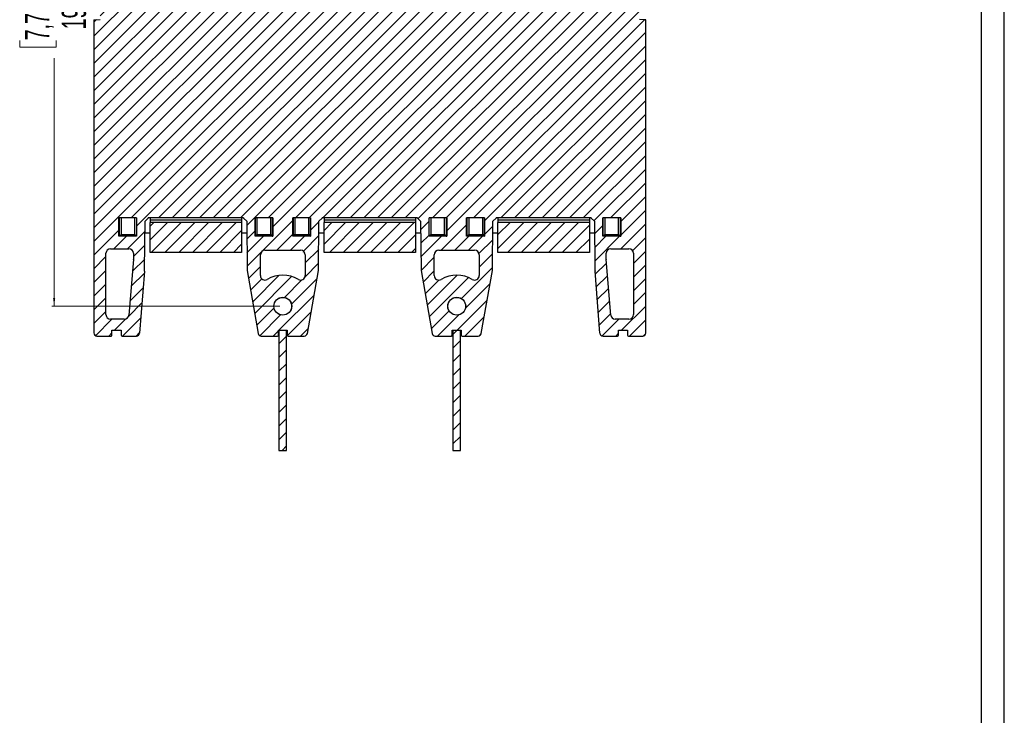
# Model space of a CAD drawing. Header units: millimetres. Extents: x 0 to 1189, y 0 to 841.
# Tile 19 of 20: x 866 to 1189, y 381 to 609. Entities that reach past the tile are written whole.
import ezdxf

# ---------------------------------------------------------------- set-up
doc = ezdxf.new("R2010")
doc.units = ezdxf.units.MM
doc.layers.add('FORMATO', color=7, linetype='Continuous')
doc.styles.add('SLDTEXTSTYLE1', font='TXT', dxfattribs={"width": 0.605})
doc.dimstyles.new('SLDDIMSTYLE0', dxfattribs={"dimtxt": 7.704956, "dimasz": 2.7, "dimexe": 0, "dimexo": 0.0625, "dimgap": 1.926239, "dimtad": 0, "dimdec": 0, "dimrnd": 1e-09, "dimzin": 12, "dimdsep": 46, "dimtxsty": 'SLDTEXTSTYLE1', "dimsah": 1, "dimcen": 0.09, "dimadec": 0, "dimazin": 3, "dimtfac": 1, "dimtdec": 3, "dimtofl": 0, "dimtmove": 0, "dimatfit": 3, "dimfxl": 1, "dimfrac": 2, "dimtolj": 1, "dimtzin": 12, "dimarcsym": 0})

# ---------------------------------------------------------------- blocks, each defined once
blk = doc.blocks.new('_D_10')
at = {"color": 7, "linetype": 'Continuous', "lineweight": 18}
for p, q in [((951.54, 710.64), (876.85, 710.64)), ((877.6, 710.64), (877.6, 629.28)), ((866.31, 623.49), (866.31, 625.66)), ((866.31, 625.66), (878.3, 625.66)), ((878.3, 625.66), (878.3, 623.49)), ((866.31, 601.79), (866.31, 599.62)), ((878.3, 599.62), (878.3, 601.79)), ((866.31, 599.62), (878.3, 599.62)), ((877.6, 514.64), (877.6, 596)), ((951.54, 514.64), (876.85, 514.64))]:
    blk.add_line(p, q, dxfattribs=at)
for points in [[(877.6, 710.64), (877.25, 707.94), (877.95, 707.94)], [(877.6, 514.64), (877.95, 517.34), (877.25, 517.34)]]:
    blk.add_solid(points, dxfattribs=at)
at = {"color": 7, "linetype": 'Continuous', "lineweight": 18, "char_height": 7.938, "attachment_point": 1, "rotation": 90, "style": 'SLDTEXTSTYLE1'}
for s, insert in [('7,717', (868.07, 601.79)), ('196', (880.1, 605.41))]:
    blk.add_mtext(s, dxfattribs=dict(at, insert=insert))

msp = doc.modelspace()

# ---------------------------------------------------------------- hatches: boundary and pattern name
at = {"linetype": 'Continuous', "lineweight": 18}
h = msp.add_hatch(dxfattribs=at)
h.set_pattern_fill('ANSI31', style=0)
edge = h.paths.add_edge_path(flags=0)
edge.add_line((1008.093, 718.538), (1008.093, 720.109))
edge.add_ellipse((1007.793, 720.109), major_axis=(0, -0.3), ratio=0.9999905, start_angle=90, end_angle=180)
edge.add_line((1007.793, 720.409), (1002.49, 720.409))
edge.add_ellipse((1002.49, 719.409), major_axis=(0.643, -0.766), ratio=0.9999838, start_angle=140.00092, end_angle=219.99908)
edge.add_line((1001.505, 719.583), (997.852, 698.868))
edge.add_ellipse((998.837, 698.694), major_axis=(0.996, -0.092), ratio=0.9999904, start_angle=175.25009, end_angle=184.74991)
edge.add_line((997.837, 698.703), (997.698, 682.793))
edge.add_line((997.698, 682.793), (996.716, 681.81))
edge.add_line((996.716, 681.81), (965.371, 681.81))
edge.add_line((965.371, 681.81), (964.388, 682.793))
edge.add_line((964.388, 682.793), (964.249, 698.703))
edge.add_ellipse((963.249, 698.694), major_axis=(-0.996, -0.092), ratio=0.9999904, start_angle=175.25009, end_angle=184.74991)
edge.add_line((964.234, 698.868), (960.581, 719.583))
edge.add_ellipse((959.596, 719.409), major_axis=(-0.643, -0.766), ratio=0.9999838, start_angle=140.00092, end_angle=219.99908)
edge.add_line((959.596, 720.409), (954.293, 720.409))
edge.add_ellipse((954.293, 720.109), major_axis=(0, -0.3), ratio=0.9999905, start_angle=180, end_angle=270)
edge.add_line((953.993, 720.109), (953.993, 718.538))
edge.add_line((953.993, 718.538), (951.093, 718.538))
edge.add_line((951.093, 718.538), (951.093, 720.109))
edge.add_ellipse((950.793, 720.109), major_axis=(0, -0.3), ratio=0.9999905, start_angle=90, end_angle=180)
edge.add_line((950.793, 720.409), (945.49, 720.409))
edge.add_ellipse((945.49, 719.409), major_axis=(0.643, -0.766), ratio=0.9999838, start_angle=140.00092, end_angle=219.99908)
edge.add_line((944.505, 719.583), (940.852, 698.868))
edge.add_ellipse((941.837, 698.694), major_axis=(0.996, -0.092), ratio=0.9999904, start_angle=175.25009, end_angle=184.74991)
edge.add_line((940.837, 698.703), (940.698, 682.793))
edge.add_line((940.698, 682.793), (939.716, 681.81))
edge.add_line((939.716, 681.81), (908.371, 681.81))
edge.add_line((908.371, 681.81), (907.388, 682.793))
edge.add_line((907.388, 682.793), (907.251, 698.418))
edge.add_ellipse((897.252, 698.33), major_axis=(-9.99, -0.441), ratio=0.9999905, start_angle=177.97272, end_angle=182.02728)
edge.add_line((907.22, 699.125), (905.598, 719.489))
edge.add_ellipse((904.601, 719.409), major_axis=(-0.678, -0.735), ratio=0.9999824, start_angle=137.27832, end_angle=222.72168)
edge.add_line((904.601, 720.409), (899.843, 720.409))
edge.add_ellipse((899.843, 720.109), major_axis=(0, -0.3), ratio=0.9999905, start_angle=180, end_angle=270)
edge.add_line((899.543, 720.109), (899.543, 718.538))
edge.add_line((899.543, 718.538), (896.543, 718.538))
edge.add_line((896.543, 718.538), (896.543, 720.109))
edge.add_ellipse((896.243, 720.109), major_axis=(0, -0.3), ratio=0.9999905, start_angle=90, end_angle=180)
edge.add_line((896.243, 720.409), (891.599, 720.409))
edge.add_ellipse((891.599, 719.409), major_axis=(-0.848, 0.53), ratio=0.9999661, start_angle=302.00687, end_angle=392.00338)
edge.add_line((890.599, 719.409), (890.599, 616.693))
edge.add_line((890.599, 616.693), (892.673, 616.666))
edge.add_line((892.673, 616.666), (892.673, 608.609))
edge.add_line((892.673, 608.609), (890.599, 608.582))
edge.add_line((890.599, 608.582), (890.599, 505.866))
edge.add_ellipse((891.599, 505.866), major_axis=(-0.848, -0.53), ratio=0.9999661, start_angle=327.99662, end_angle=417.99313)
edge.add_line((891.599, 504.866), (896.243, 504.866))
edge.add_ellipse((896.243, 505.166), major_axis=(0, 0.3), ratio=0.9999905, start_angle=180, end_angle=270)
edge.add_line((896.543, 505.166), (896.543, 506.738))
edge.add_line((896.543, 506.738), (899.543, 506.738))
edge.add_line((899.543, 506.738), (899.543, 505.166))
edge.add_ellipse((899.843, 505.166), major_axis=(0, 0.3), ratio=0.9999905, start_angle=90, end_angle=180)
edge.add_line((899.843, 504.866), (904.601, 504.866))
edge.add_ellipse((904.601, 505.866), major_axis=(-0.678, 0.735), ratio=0.9999824, start_angle=137.27832, end_angle=222.72168)
edge.add_line((905.598, 505.786), (907.22, 526.151))
edge.add_ellipse((897.252, 526.945), major_axis=(-9.99, 0.441), ratio=0.9999905, start_angle=177.97272, end_angle=182.02728)
edge.add_line((907.251, 526.858), (907.388, 542.482))
edge.add_line((907.388, 542.482), (908.447, 543.542))
edge.add_line((908.447, 543.542), (908.448, 543.583))
edge.add_line((908.448, 543.583), (939.639, 543.583))
edge.add_line((939.639, 543.583), (939.639, 543.542))
edge.add_line((939.639, 543.542), (940.698, 542.482))
edge.add_line((940.698, 542.482), (940.837, 526.572))
edge.add_ellipse((941.837, 526.581), major_axis=(0.996, 0.092), ratio=0.9999904, start_angle=175.25009, end_angle=184.74991)
edge.add_line((940.852, 526.407), (944.505, 505.692))
edge.add_ellipse((945.49, 505.866), major_axis=(0.643, 0.766), ratio=0.9999838, start_angle=140.00092, end_angle=219.99908)
edge.add_line((945.49, 504.866), (950.793, 504.866))
edge.add_ellipse((950.793, 505.166), major_axis=(0, 0.3), ratio=0.9999905, start_angle=180, end_angle=270)
edge.add_line((951.093, 505.166), (951.093, 506.738))
edge.add_line((951.093, 506.738), (953.993, 506.738))
edge.add_line((953.993, 506.738), (953.993, 505.166))
edge.add_ellipse((954.293, 505.166), major_axis=(0, 0.3), ratio=0.9999905, start_angle=90, end_angle=180)
edge.add_line((954.293, 504.866), (959.596, 504.866))
edge.add_ellipse((959.596, 505.866), major_axis=(-0.643, 0.766), ratio=0.9999838, start_angle=140.00092, end_angle=219.99908)
edge.add_line((960.581, 505.692), (964.234, 526.407))
edge.add_ellipse((963.249, 526.581), major_axis=(-0.996, 0.092), ratio=0.9999904, start_angle=175.25009, end_angle=184.74991)
edge.add_line((964.249, 526.572), (964.388, 542.482))
edge.add_line((964.388, 542.482), (965.447, 543.542))
edge.add_line((965.447, 543.542), (965.448, 543.583))
edge.add_line((965.448, 543.583), (996.639, 543.583))
edge.add_line((996.639, 543.583), (996.639, 543.542))
edge.add_line((996.639, 543.542), (997.698, 542.482))
edge.add_line((997.698, 542.482), (997.837, 526.572))
edge.add_ellipse((998.837, 526.581), major_axis=(0.996, 0.092), ratio=0.9999904, start_angle=175.25009, end_angle=184.74991)
edge.add_line((997.852, 526.407), (1001.505, 505.692))
edge.add_ellipse((1002.49, 505.866), major_axis=(0.643, 0.766), ratio=0.9999838, start_angle=140.00092, end_angle=219.99908)
edge.add_line((1002.49, 504.866), (1007.793, 504.866))
edge.add_ellipse((1007.793, 505.166), major_axis=(0, 0.3), ratio=0.9999905, start_angle=180, end_angle=270)
edge.add_line((1008.093, 505.166), (1008.093, 506.738))
edge.add_line((1008.093, 506.738), (1010.993, 506.738))
edge.add_line((1010.993, 506.738), (1010.993, 505.166))
edge.add_ellipse((1011.293, 505.166), major_axis=(0, 0.3), ratio=0.9999905, start_angle=90, end_angle=180)
edge.add_line((1011.293, 504.866), (1016.596, 504.866))
edge.add_ellipse((1016.596, 505.866), major_axis=(-0.643, 0.766), ratio=0.9999838, start_angle=140.00092, end_angle=219.99908)
edge.add_line((1017.581, 505.692), (1021.234, 526.407))
edge.add_ellipse((1020.249, 526.581), major_axis=(-0.996, 0.092), ratio=0.9999904, start_angle=175.25009, end_angle=184.74991)
edge.add_line((1021.249, 526.572), (1021.388, 542.482))
edge.add_line((1021.388, 542.482), (1022.447, 543.542))
edge.add_line((1022.447, 543.542), (1022.448, 543.583))
edge.add_line((1022.448, 543.583), (1053.639, 543.583))
edge.add_line((1053.639, 543.583), (1053.639, 543.542))
edge.add_line((1053.639, 543.542), (1054.698, 542.482))
edge.add_line((1054.698, 542.482), (1054.835, 526.858))
edge.add_ellipse((1064.834, 526.945), major_axis=(9.99, 0.441), ratio=0.9999905, start_angle=177.97272, end_angle=182.02728)
edge.add_line((1054.866, 526.151), (1056.488, 505.786))
edge.add_ellipse((1057.485, 505.866), major_axis=(0.678, 0.735), ratio=0.9999824, start_angle=137.27832, end_angle=222.72168)
edge.add_line((1057.485, 504.866), (1062.243, 504.866))
edge.add_ellipse((1062.243, 505.166), major_axis=(0, 0.3), ratio=0.9999905, start_angle=180, end_angle=270)
edge.add_line((1062.543, 505.166), (1062.543, 506.738))
edge.add_line((1062.543, 506.738), (1065.543, 506.738))
edge.add_line((1065.543, 506.738), (1065.543, 505.166))
edge.add_ellipse((1065.843, 505.166), major_axis=(0, 0.3), ratio=0.9999905, start_angle=90, end_angle=180)
edge.add_line((1065.843, 504.866), (1070.487, 504.866))
edge.add_ellipse((1070.487, 505.866), major_axis=(0.848, -0.53), ratio=0.9999661, start_angle=302.00687, end_angle=392.00338)
edge.add_line((1071.487, 505.866), (1071.487, 608.582))
edge.add_line((1071.487, 608.582), (1069.413, 608.609))
edge.add_line((1069.413, 608.609), (1069.413, 616.666))
edge.add_line((1069.413, 616.666), (1071.487, 616.693))
edge.add_line((1071.487, 616.693), (1071.487, 719.409))
edge.add_ellipse((1070.487, 719.409), major_axis=(0.848, 0.53), ratio=0.9999661, start_angle=327.99662, end_angle=417.99313)
edge.add_line((1070.487, 720.409), (1065.843, 720.409))
edge.add_ellipse((1065.843, 720.109), major_axis=(0, -0.3), ratio=0.9999905, start_angle=180, end_angle=270)
edge.add_line((1065.543, 720.109), (1065.543, 718.538))
edge.add_line((1065.543, 718.538), (1062.543, 718.538))
edge.add_line((1062.543, 718.538), (1062.543, 720.109))
edge.add_ellipse((1062.243, 720.109), major_axis=(0, -0.3), ratio=0.9999905, start_angle=90, end_angle=180)
edge.add_line((1062.243, 720.409), (1057.485, 720.409))
edge.add_ellipse((1057.485, 719.409), major_axis=(0.678, -0.735), ratio=0.9999824, start_angle=137.27832, end_angle=222.72168)
edge.add_line((1056.488, 719.489), (1054.866, 699.125))
edge.add_ellipse((1064.834, 698.33), major_axis=(9.99, -0.441), ratio=0.9999905, start_angle=177.97272, end_angle=182.02728)
edge.add_line((1054.835, 698.418), (1054.698, 682.793))
edge.add_line((1054.698, 682.793), (1053.716, 681.81))
edge.add_line((1053.716, 681.81), (1022.371, 681.81))
edge.add_line((1022.371, 681.81), (1021.388, 682.793))
edge.add_line((1021.388, 682.793), (1021.249, 698.703))
edge.add_ellipse((1020.249, 698.694), major_axis=(-0.996, -0.092), ratio=0.9999904, start_angle=175.25009, end_angle=184.74991)
edge.add_line((1021.234, 698.868), (1017.581, 719.583))
edge.add_ellipse((1016.596, 719.409), major_axis=(-0.643, -0.766), ratio=0.9999838, start_angle=140.00092, end_angle=219.99908)
edge.add_line((1016.596, 720.409), (1011.293, 720.409))
edge.add_ellipse((1011.293, 720.109), major_axis=(0, -0.3), ratio=0.9999905, start_angle=180, end_angle=270)
edge.add_line((1010.993, 720.109), (1010.993, 718.538))
edge.add_line((1010.993, 718.538), (1008.093, 718.538))
edge = h.paths.add_edge_path(flags=0)
edge.add_ellipse((1003.692, 531.488), major_axis=(1.061, -1.061), ratio=0.999981, start_angle=135.00109, end_angle=224.99891, ccw=False)
edge.add_line((1003.692, 532.988), (1015.394, 532.988))
edge.add_ellipse((1015.394, 531.488), major_axis=(-1.061, -1.061), ratio=0.999981, start_angle=135.00109, end_angle=224.99891, ccw=False)
edge.add_line((1016.894, 531.488), (1016.894, 524.711))
edge.add_spline(control_points=[(1016.894, 524.711), (1016.894, 524.543), (1016.865, 524.373), (1016.809, 524.214), (1016.754, 524.056), (1016.67, 523.905), (1016.565, 523.774), (1016.46, 523.643), (1016.331, 523.528), (1016.189, 523.439), (1016.047, 523.35), (1015.887, 523.284), (1015.723, 523.248), (1015.559, 523.211), (1015.387, 523.202), (1015.22, 523.221), (1015.053, 523.241), (1014.888, 523.289), (1014.737, 523.363), (1014.704, 523.378), (1014.672, 523.396), (1014.641, 523.414)], knot_values=[0, 0, 0, 0, 0.0005037, 0.0005037, 0.0005037, 0.0010073, 0.0010073, 0.0010073, 0.001511, 0.001511, 0.001511, 0.0020146, 0.0020146, 0.0020146, 0.0025183, 0.0025183, 0.0025183, 0.0030219, 0.0030219, 0.0030219, 0.0031296, 0.0031296, 0.0031296, 0.0031296], weights=[1, 1, 1, 1, 1, 1, 1, 1, 1, 1, 1, 1, 1, 1, 1, 1, 1, 1, 1, 1, 1, 1], degree=3, periodic=0)
edge.add_arc((1009.543, 514.638), 10.149, 59.85118, 120.14882)
edge.add_spline(control_points=[(1004.446, 523.414), (1004.301, 523.33), (1004.139, 523.269), (1003.974, 523.238), (1003.809, 523.206), (1003.636, 523.203), (1003.47, 523.228), (1003.304, 523.252), (1003.14, 523.306), (1002.992, 523.385), (1002.843, 523.463), (1002.706, 523.568), (1002.592, 523.691), (1002.478, 523.814), (1002.384, 523.959), (1002.317, 524.113), (1002.25, 524.267), (1002.209, 524.434), (1002.196, 524.602), (1002.194, 524.638), (1002.192, 524.675), (1002.192, 524.711)], knot_values=[0, 0, 0, 0, 0.0005037, 0.0005037, 0.0005037, 0.0010073, 0.0010073, 0.0010073, 0.001511, 0.001511, 0.001511, 0.0020146, 0.0020146, 0.0020146, 0.0025183, 0.0025183, 0.0025183, 0.0030219, 0.0030219, 0.0030219, 0.0031296, 0.0031296, 0.0031296, 0.0031296], weights=[1, 1, 1, 1, 1, 1, 1, 1, 1, 1, 1, 1, 1, 1, 1, 1, 1, 1, 1, 1, 1, 1], degree=3, periodic=0)
edge.add_line((1002.192, 524.711), (1002.192, 531.488))
edge = h.paths.add_edge_path(flags=0)
edge.add_ellipse((1015.394, 693.787), major_axis=(-1.061, 1.061), ratio=0.999981, start_angle=135.00109, end_angle=224.99891, ccw=False)
edge.add_line((1015.394, 692.287), (1003.692, 692.287))
edge.add_ellipse((1003.692, 693.787), major_axis=(1.061, 1.061), ratio=0.999981, start_angle=135.00109, end_angle=224.99891, ccw=False)
edge.add_line((1002.192, 693.787), (1002.192, 700.564))
edge.add_spline(control_points=[(1002.192, 700.564), (1002.192, 700.732), (1002.221, 700.902), (1002.277, 701.061), (1002.332, 701.219), (1002.416, 701.37), (1002.521, 701.501), (1002.626, 701.632), (1002.755, 701.747), (1002.897, 701.836), (1003.04, 701.925), (1003.199, 701.991), (1003.363, 702.028), (1003.527, 702.065), (1003.699, 702.074), (1003.866, 702.054), (1004.033, 702.035), (1004.198, 701.986), (1004.349, 701.913), (1004.382, 701.897), (1004.414, 701.88), (1004.446, 701.861)], knot_values=[0, 0, 0, 0, 0.0005037, 0.0005037, 0.0005037, 0.0010073, 0.0010073, 0.0010073, 0.001511, 0.001511, 0.001511, 0.0020146, 0.0020146, 0.0020146, 0.0025183, 0.0025183, 0.0025183, 0.0030219, 0.0030219, 0.0030219, 0.0031296, 0.0031296, 0.0031296, 0.0031296], weights=[1, 1, 1, 1, 1, 1, 1, 1, 1, 1, 1, 1, 1, 1, 1, 1, 1, 1, 1, 1, 1, 1], degree=3, periodic=0)
edge.add_arc((1009.543, 710.638), 10.149, 239.85118, 300.14882)
edge.add_spline(control_points=[(1014.641, 701.861), (1014.786, 701.946), (1014.947, 702.006), (1015.112, 702.038), (1015.277, 702.069), (1015.45, 702.073), (1015.616, 702.048), (1015.782, 702.023), (1015.946, 701.969), (1016.094, 701.891), (1016.243, 701.812), (1016.38, 701.707), (1016.494, 701.584), (1016.608, 701.461), (1016.703, 701.316), (1016.769, 701.162), (1016.836, 701.008), (1016.878, 700.841), (1016.89, 700.673), (1016.893, 700.637), (1016.894, 700.601), (1016.894, 700.564)], knot_values=[0, 0, 0, 0, 0.0005037, 0.0005037, 0.0005037, 0.0010073, 0.0010073, 0.0010073, 0.001511, 0.001511, 0.001511, 0.0020146, 0.0020146, 0.0020146, 0.0025183, 0.0025183, 0.0025183, 0.0030219, 0.0030219, 0.0030219, 0.0031296, 0.0031296, 0.0031296, 0.0031296], weights=[1, 1, 1, 1, 1, 1, 1, 1, 1, 1, 1, 1, 1, 1, 1, 1, 1, 1, 1, 1, 1, 1], degree=3, periodic=0)
edge.add_line((1016.894, 700.564), (1016.894, 693.787))
edge = h.paths.add_edge_path(flags=0)
edge.add_line((896.092, 533.488), (902.094, 533.488))
edge.add_ellipse((902.094, 531.988), major_axis=(-1.061, -1.061), ratio=0.999981, start_angle=135.00109, end_angle=224.99891, ccw=False)
edge.add_line((903.594, 531.988), (903.594, 530.047))
edge.add_ellipse((902.094, 530.047), major_axis=(-1.499, 0.063), ratio=0.9999905, start_angle=177.60622, end_angle=182.39378, ccw=False)
edge.add_line((903.589, 529.922), (902.068, 511.762))
edge.add_ellipse((900.573, 511.887), major_axis=(-1.015, 1.104), ratio=0.9999824, start_angle=137.39483, end_angle=222.60517, ccw=False)
edge.add_line((900.573, 510.387), (896.092, 510.387))
edge.add_ellipse((896.092, 511.887), major_axis=(1.061, 1.061), ratio=0.999981, start_angle=135.00109, end_angle=224.99891, ccw=False)
edge.add_line((894.592, 511.887), (894.592, 531.988))
edge.add_ellipse((896.092, 531.988), major_axis=(1.061, -1.061), ratio=0.999981, start_angle=135.00109, end_angle=224.99891, ccw=False)
edge = h.paths.add_edge_path(flags=0)
edge.add_ellipse((1059.992, 693.287), major_axis=(1.061, 1.061), ratio=0.999981, start_angle=135.00109, end_angle=224.99891, ccw=False)
edge.add_line((1058.492, 693.287), (1058.492, 695.228))
edge.add_ellipse((1059.992, 695.228), major_axis=(1.499, -0.063), ratio=0.9999905, start_angle=177.60622, end_angle=182.39378, ccw=False)
edge.add_line((1058.498, 695.354), (1060.019, 713.514))
edge.add_ellipse((1061.513, 713.388), major_axis=(1.015, -1.104), ratio=0.9999824, start_angle=137.39483, end_angle=222.60517, ccw=False)
edge.add_line((1061.513, 714.888), (1065.994, 714.888))
edge.add_ellipse((1065.994, 713.388), major_axis=(-1.061, -1.061), ratio=0.999981, start_angle=135.00109, end_angle=224.99891, ccw=False)
edge.add_line((1067.494, 713.388), (1067.494, 693.287))
edge.add_ellipse((1065.994, 693.287), major_axis=(-1.061, 1.061), ratio=0.999981, start_angle=135.00109, end_angle=224.99891, ccw=False)
edge.add_line((1065.994, 691.787), (1059.992, 691.787))
h.paths.add_polyline_path([(1063.295, 543.583), (1063.295, 537.561), (1057.466, 537.561), (1057.466, 543.583)], flags=0)
h.paths.add_polyline_path([(1018.62, 543.583), (1018.62, 537.561), (1012.792, 537.561), (1012.792, 543.583)], flags=0)
h.paths.add_polyline_path([(1012.792, 681.81), (1012.792, 687.714), (1018.62, 687.714), (1018.62, 681.81)], flags=0)
h.paths.add_polyline_path([(1057.466, 681.81), (1057.466, 687.714), (1063.295, 687.714), (1063.295, 681.81)], flags=0)
h.paths.add_polyline_path([(1006.295, 543.583), (1006.295, 537.561), (1000.466, 537.561), (1000.466, 543.583)], flags=0)
h.paths.add_polyline_path([(961.62, 543.583), (961.62, 537.561), (955.792, 537.561), (955.792, 543.583)], flags=0)
h.paths.add_polyline_path([(955.792, 681.81), (955.792, 687.714), (961.62, 687.714), (961.62, 681.81)], flags=0)
h.paths.add_polyline_path([(1000.466, 681.81), (1000.466, 687.714), (1006.295, 687.714), (1006.295, 681.81)], flags=0)
h.paths.add_polyline_path([(949.295, 543.583), (949.295, 537.561), (943.466, 537.561), (943.466, 543.583)], flags=0)
h.paths.add_polyline_path([(904.62, 543.583), (904.62, 537.561), (898.792, 537.561), (898.792, 543.583)], flags=0)
h.paths.add_polyline_path([(898.792, 681.81), (898.792, 687.714), (904.62, 687.714), (904.62, 681.81)], flags=0)
h.paths.add_polyline_path([(943.466, 681.81), (943.466, 687.714), (949.295, 687.714), (949.295, 681.81)], flags=0)
edge = h.paths.add_edge_path(flags=0)
edge.add_line((1058.492, 530.047), (1058.492, 531.988))
edge.add_ellipse((1059.992, 531.988), major_axis=(1.061, -1.061), ratio=0.999981, start_angle=135.00109, end_angle=224.99891, ccw=False)
edge.add_line((1059.992, 533.488), (1065.994, 533.488))
edge.add_ellipse((1065.994, 531.988), major_axis=(-1.061, -1.061), ratio=0.999981, start_angle=135.00109, end_angle=224.99891, ccw=False)
edge.add_line((1067.494, 531.988), (1067.494, 511.887))
edge.add_ellipse((1065.994, 511.887), major_axis=(-1.061, 1.061), ratio=0.999981, start_angle=135.00109, end_angle=224.99891, ccw=False)
edge.add_line((1065.994, 510.387), (1061.513, 510.387))
edge.add_ellipse((1061.513, 511.887), major_axis=(1.015, 1.104), ratio=0.9999824, start_angle=137.39483, end_angle=222.60517, ccw=False)
edge.add_line((1060.019, 511.762), (1058.498, 529.922))
edge.add_ellipse((1059.992, 530.047), major_axis=(1.499, 0.063), ratio=0.9999905, start_angle=177.60622, end_angle=182.39378, ccw=False)
edge = h.paths.add_edge_path(flags=0)
edge.add_line((903.594, 695.228), (903.594, 693.287))
edge.add_ellipse((902.094, 693.287), major_axis=(-1.061, 1.061), ratio=0.999981, start_angle=135.00109, end_angle=224.99891, ccw=False)
edge.add_line((902.094, 691.787), (896.092, 691.787))
edge.add_ellipse((896.092, 693.287), major_axis=(1.061, 1.061), ratio=0.999981, start_angle=135.00109, end_angle=224.99891, ccw=False)
edge.add_line((894.592, 693.287), (894.592, 713.388))
edge.add_ellipse((896.092, 713.388), major_axis=(1.061, -1.061), ratio=0.999981, start_angle=135.00109, end_angle=224.99891, ccw=False)
edge.add_line((896.092, 714.888), (900.573, 714.888))
edge.add_ellipse((900.573, 713.388), major_axis=(-1.015, -1.104), ratio=0.9999824, start_angle=137.39483, end_angle=222.60517, ccw=False)
edge.add_line((902.068, 713.514), (903.589, 695.354))
edge.add_ellipse((902.094, 695.228), major_axis=(-1.499, -0.063), ratio=0.9999905, start_angle=177.60622, end_angle=182.39378, ccw=False)
edge = h.paths.add_edge_path(flags=0)
edge.add_ellipse((958.394, 693.787), major_axis=(-1.061, 1.061), ratio=0.999981, start_angle=135.00109, end_angle=224.99891, ccw=False)
edge.add_line((958.394, 692.287), (946.692, 692.287))
edge.add_ellipse((946.692, 693.787), major_axis=(1.061, 1.061), ratio=0.999981, start_angle=135.00109, end_angle=224.99891, ccw=False)
edge.add_line((945.192, 693.787), (945.192, 700.564))
edge.add_spline(control_points=[(945.192, 700.564), (945.192, 700.732), (945.221, 700.902), (945.277, 701.061), (945.332, 701.219), (945.416, 701.37), (945.521, 701.501), (945.626, 701.632), (945.755, 701.747), (945.897, 701.836), (946.04, 701.925), (946.199, 701.991), (946.363, 702.028), (946.527, 702.065), (946.699, 702.074), (946.866, 702.054), (947.033, 702.035), (947.198, 701.986), (947.349, 701.913), (947.382, 701.897), (947.414, 701.88), (947.446, 701.861)], knot_values=[0, 0, 0, 0, 0.0005037, 0.0005037, 0.0005037, 0.0010073, 0.0010073, 0.0010073, 0.001511, 0.001511, 0.001511, 0.0020146, 0.0020146, 0.0020146, 0.0025183, 0.0025183, 0.0025183, 0.0030219, 0.0030219, 0.0030219, 0.0031296, 0.0031296, 0.0031296, 0.0031296], weights=[1, 1, 1, 1, 1, 1, 1, 1, 1, 1, 1, 1, 1, 1, 1, 1, 1, 1, 1, 1, 1, 1], degree=3, periodic=0)
edge.add_arc((952.543, 710.638), 10.149, 239.85118, 300.14882)
edge.add_spline(control_points=[(957.641, 701.861), (957.786, 701.946), (957.947, 702.006), (958.112, 702.038), (958.277, 702.069), (958.45, 702.073), (958.616, 702.048), (958.782, 702.023), (958.946, 701.969), (959.094, 701.891), (959.243, 701.812), (959.38, 701.707), (959.494, 701.584), (959.608, 701.461), (959.703, 701.316), (959.769, 701.162), (959.836, 701.008), (959.878, 700.841), (959.89, 700.673), (959.893, 700.637), (959.894, 700.601), (959.894, 700.564)], knot_values=[0, 0, 0, 0, 0.0005037, 0.0005037, 0.0005037, 0.0010073, 0.0010073, 0.0010073, 0.001511, 0.001511, 0.001511, 0.0020146, 0.0020146, 0.0020146, 0.0025183, 0.0025183, 0.0025183, 0.0030219, 0.0030219, 0.0030219, 0.0031296, 0.0031296, 0.0031296, 0.0031296], weights=[1, 1, 1, 1, 1, 1, 1, 1, 1, 1, 1, 1, 1, 1, 1, 1, 1, 1, 1, 1, 1, 1], degree=3, periodic=0)
edge.add_line((959.894, 700.564), (959.894, 693.787))
edge = h.paths.add_edge_path(flags=0)
edge.add_ellipse((946.692, 531.488), major_axis=(1.061, -1.061), ratio=0.999981, start_angle=135.00109, end_angle=224.99891, ccw=False)
edge.add_line((946.692, 532.988), (958.394, 532.988))
edge.add_ellipse((958.394, 531.488), major_axis=(-1.061, -1.061), ratio=0.999981, start_angle=135.00109, end_angle=224.99891, ccw=False)
edge.add_line((959.894, 531.488), (959.894, 524.711))
edge.add_spline(control_points=[(959.894, 524.711), (959.894, 524.543), (959.865, 524.373), (959.809, 524.214), (959.754, 524.056), (959.67, 523.905), (959.565, 523.774), (959.46, 523.643), (959.331, 523.528), (959.189, 523.439), (959.047, 523.35), (958.887, 523.284), (958.723, 523.248), (958.559, 523.211), (958.387, 523.202), (958.22, 523.221), (958.053, 523.241), (957.888, 523.289), (957.737, 523.363), (957.704, 523.378), (957.672, 523.396), (957.641, 523.414)], knot_values=[0, 0, 0, 0, 0.0005037, 0.0005037, 0.0005037, 0.0010073, 0.0010073, 0.0010073, 0.001511, 0.001511, 0.001511, 0.0020146, 0.0020146, 0.0020146, 0.0025183, 0.0025183, 0.0025183, 0.0030219, 0.0030219, 0.0030219, 0.0031296, 0.0031296, 0.0031296, 0.0031296], weights=[1, 1, 1, 1, 1, 1, 1, 1, 1, 1, 1, 1, 1, 1, 1, 1, 1, 1, 1, 1, 1, 1], degree=3, periodic=0)
edge.add_arc((952.543, 514.638), 10.149, 59.85118, 120.14882)
edge.add_spline(control_points=[(947.446, 523.414), (947.301, 523.33), (947.139, 523.269), (946.974, 523.238), (946.809, 523.206), (946.636, 523.203), (946.47, 523.228), (946.304, 523.252), (946.14, 523.306), (945.992, 523.385), (945.843, 523.463), (945.706, 523.568), (945.592, 523.691), (945.478, 523.814), (945.384, 523.959), (945.317, 524.113), (945.25, 524.267), (945.209, 524.434), (945.196, 524.602), (945.194, 524.638), (945.192, 524.675), (945.192, 524.711)], knot_values=[0, 0, 0, 0, 0.0005037, 0.0005037, 0.0005037, 0.0010073, 0.0010073, 0.0010073, 0.001511, 0.001511, 0.001511, 0.0020146, 0.0020146, 0.0020146, 0.0025183, 0.0025183, 0.0025183, 0.0030219, 0.0030219, 0.0030219, 0.0031296, 0.0031296, 0.0031296, 0.0031296], weights=[1, 1, 1, 1, 1, 1, 1, 1, 1, 1, 1, 1, 1, 1, 1, 1, 1, 1, 1, 1, 1, 1], degree=3, periodic=0)
edge.add_line((945.192, 524.711), (945.192, 531.488))
edge = h.paths.add_edge_path(flags=0)
edge.add_arc((1009.543, 710.638), 2.933, 0, 360)
edge = h.paths.add_edge_path(flags=0)
edge.add_arc((952.543, 710.638), 2.933, 0, 360)
edge = h.paths.add_edge_path(flags=0)
edge.add_arc((952.543, 514.638), 2.933, 0, 360)
edge = h.paths.add_edge_path(flags=0)
edge.add_arc((1009.543, 514.638), 2.933, 0, 360)
h = msp.add_hatch(dxfattribs=at)
h.set_pattern_fill('ANSI31', style=0)
h.paths.add_polyline_path([(939.043, 532.265), (939.043, 542.077), (909.043, 542.077), (909.043, 532.265)], flags=0)
h = msp.add_hatch(dxfattribs=at)
h.set_pattern_fill('ANSI31', style=0)
h.paths.add_polyline_path([(996.043, 532.265), (996.043, 542.077), (966.043, 542.077), (966.043, 532.265)], flags=0)
h = msp.add_hatch(dxfattribs=at)
h.set_pattern_fill('ANSI31', style=0)
h.paths.add_polyline_path([(1053.043, 532.265), (1053.043, 542.077), (1023.043, 542.077), (1023.043, 532.265)], flags=0)
h = msp.add_hatch(dxfattribs=at)
h.set_pattern_fill('ANSI31', style=0)
h.paths.add_polyline_path([(951.293, 467.366), (953.793, 467.366), (953.793, 506.666), (951.293, 506.666)], flags=0)
h = msp.add_hatch(dxfattribs=at)
h.set_pattern_fill('ANSI31', style=0)
h.paths.add_polyline_path([(1008.293, 467.366), (1010.793, 467.366), (1010.793, 506.666), (1008.293, 506.666)], flags=0)

# ---------------------------------------------------------------- linework, layer by layer
at = {"color": 7, "linetype": 'Continuous', "lineweight": 25}
for p, q in [((890.599, 608.582), (892.673, 608.609)), ((890.599, 608.582), (890.599, 505.866)), ((1071.487, 608.582), (1069.413, 608.609)), ((1071.487, 505.866), (1071.487, 608.582)), ((898.792, 537.561), (898.792, 543.583)), ((904.62, 543.583), (898.792, 543.583)), ((899.016, 537.635), (899.016, 543.583)), ((899.516, 543.583), (899.516, 538.135)), ((904.045, 538.135), (904.045, 543.583)), ((904.545, 543.583), (904.545, 537.635)), ((904.62, 543.583), (904.62, 537.561)), ((907.251, 526.858), (907.388, 542.482)), ((908.447, 543.542), (907.388, 542.482)), ((908.447, 543.542), (908.448, 543.583)), ((908.447, 543.542), (908.483, 543.577)), ((939.639, 543.583), (908.448, 543.583)), ((908.483, 543.577), (908.483, 543.583)), ((909.043, 543.583), (909.043, 542.878)), ((909.043, 542.878), (909.043, 542.077)), ((939.043, 542.878), (909.043, 542.878)), ((939.043, 543.583), (939.043, 542.878)), ((939.043, 542.878), (939.043, 542.077)), ((939.603, 543.583), (939.603, 543.577)), ((939.603, 543.577), (939.639, 543.542)), ((939.639, 543.583), (939.639, 543.542)), ((940.698, 542.482), (939.639, 543.542)), ((940.698, 542.482), (940.837, 526.572)), ((949.295, 543.583), (943.466, 543.583)), ((943.466, 537.561), (943.466, 543.583)), ((943.541, 537.635), (943.541, 543.583)), ((944.041, 543.583), (944.041, 538.135)), ((948.571, 538.135), (948.571, 543.583)), ((949.07, 543.583), (949.07, 537.635)), ((949.295, 543.583), (949.295, 537.561)), ((961.62, 543.583), (955.792, 543.583)), ((955.792, 537.561), (955.792, 543.583)), ((956.016, 537.635), (956.016, 543.583)), ((956.516, 543.583), (956.516, 538.135)), ((961.045, 538.135), (961.045, 543.583)), ((961.545, 543.583), (961.545, 537.635)), ((961.62, 543.583), (961.62, 537.561)), ((964.249, 526.572), (964.388, 542.482)), ((965.447, 543.542), (964.388, 542.482)), ((965.447, 543.542), (965.448, 543.583)), ((965.447, 543.542), (965.483, 543.577)), ((996.639, 543.583), (965.448, 543.583)), ((965.483, 543.577), (965.483, 543.583)), ((966.043, 543.583), (966.043, 542.878)), ((966.043, 542.878), (966.043, 542.077)), ((996.043, 542.878), (966.043, 542.878)), ((996.043, 543.583), (996.043, 542.878)), ((996.043, 542.878), (996.043, 542.077)), ((996.603, 543.583), (996.603, 543.577)), ((996.603, 543.577), (996.639, 543.542)), ((996.639, 543.583), (996.639, 543.542)), ((997.698, 542.482), (996.639, 543.542)), ((997.698, 542.482), (997.837, 526.572)), ((1006.295, 543.583), (1000.466, 543.583)), ((1000.466, 537.561), (1000.466, 543.583)), ((1000.541, 537.635), (1000.541, 543.583)), ((1001.041, 543.583), (1001.041, 538.135)), ((1005.571, 538.135), (1005.571, 543.583)), ((1006.07, 543.583), (1006.07, 537.635)), ((1006.295, 543.583), (1006.295, 537.561)), ((1018.62, 543.583), (1012.792, 543.583)), ((1012.792, 537.561), (1012.792, 543.583)), ((1013.016, 537.635), (1013.016, 543.583)), ((1013.516, 543.583), (1013.516, 538.135)), ((1018.045, 538.135), (1018.045, 543.583)), ((1018.545, 543.583), (1018.545, 537.635)), ((1018.62, 543.583), (1018.62, 537.561)), ((1021.249, 526.572), (1021.388, 542.482)), ((1022.447, 543.542), (1021.388, 542.482)), ((1022.447, 543.542), (1022.448, 543.583)), ((1022.447, 543.542), (1022.483, 543.577)), ((1053.639, 543.583), (1022.448, 543.583)), ((1022.483, 543.577), (1022.483, 543.583)), ((1023.043, 543.583), (1023.043, 542.878)), ((1023.043, 542.878), (1023.043, 542.077)), ((1053.043, 542.878), (1023.043, 542.878)), ((1053.043, 543.583), (1053.043, 542.878)), ((1053.043, 542.878), (1053.043, 542.077)), ((1053.603, 543.583), (1053.603, 543.577)), ((1053.603, 543.577), (1053.639, 543.542)), ((1053.639, 543.583), (1053.639, 543.542)), ((1054.698, 542.482), (1053.639, 543.542)), ((1054.698, 542.482), (1054.835, 526.858)), ((1063.295, 543.583), (1057.466, 543.583)), ((1057.466, 537.561), (1057.466, 543.583)), ((1057.541, 537.635), (1057.541, 543.583)), ((1058.041, 543.583), (1058.041, 538.135)), ((1062.571, 538.135), (1062.571, 543.583)), ((1063.07, 543.583), (1063.07, 537.635)), ((1063.295, 543.583), (1063.295, 537.561)), ((939.043, 542.077), (909.043, 542.077)), ((909.043, 532.265), (909.043, 542.077)), ((939.043, 542.077), (939.043, 532.265)), ((966.043, 532.265), (966.043, 542.077)), ((996.043, 542.077), (966.043, 542.077)), ((996.043, 542.077), (996.043, 532.265)), ((1053.043, 542.077), (1023.043, 542.077)), ((1023.043, 532.265), (1023.043, 542.077)), ((1053.043, 542.077), (1053.043, 532.265)), ((899.016, 537.635), (898.792, 537.561)), ((904.62, 537.561), (898.792, 537.561)), ((899.016, 537.635), (899.516, 538.135)), ((904.545, 537.635), (899.016, 537.635)), ((899.516, 538.135), (904.045, 538.135)), ((904.045, 538.135), (904.545, 537.635)), ((904.545, 537.635), (904.62, 537.561)), ((909.043, 538.638), (907.354, 538.638)), ((940.732, 538.638), (939.043, 538.638)), ((943.541, 537.635), (943.466, 537.561)), ((949.295, 537.561), (943.466, 537.561)), ((944.041, 538.135), (943.541, 537.635)), ((949.071, 537.635), (943.541, 537.635)), ((944.041, 538.135), (948.571, 538.135)), ((949.07, 537.635), (948.571, 538.135)), ((949.071, 537.635), (949.295, 537.561)), ((956.016, 537.635), (955.792, 537.561)), ((961.62, 537.561), (955.792, 537.561)), ((956.016, 537.635), (956.516, 538.135)), ((961.545, 537.635), (956.016, 537.635)), ((956.516, 538.135), (961.045, 538.135)), ((961.045, 538.135), (961.545, 537.635)), ((961.545, 537.635), (961.62, 537.561)), ((966.043, 538.638), (964.354, 538.638)), ((997.732, 538.638), (996.043, 538.638)), ((1000.541, 537.635), (1000.466, 537.561)), ((1006.295, 537.561), (1000.466, 537.561)), ((1001.041, 538.135), (1000.541, 537.635)), ((1006.071, 537.635), (1000.541, 537.635)), ((1001.041, 538.135), (1005.571, 538.135)), ((1006.07, 537.635), (1005.571, 538.135)), ((1006.071, 537.635), (1006.295, 537.561)), ((1013.016, 537.635), (1012.792, 537.561)), ((1018.62, 537.561), (1012.792, 537.561)), ((1013.016, 537.635), (1013.516, 538.135)), ((1018.545, 537.635), (1013.016, 537.635)), ((1013.516, 538.135), (1018.045, 538.135)), ((1018.045, 538.135), (1018.545, 537.635)), ((1018.545, 537.635), (1018.62, 537.561)), ((1023.043, 538.638), (1021.354, 538.638)), ((1054.732, 538.638), (1053.043, 538.638)), ((1057.541, 537.635), (1057.466, 537.561)), ((1063.295, 537.561), (1057.466, 537.561)), ((1058.041, 538.135), (1057.541, 537.635)), ((1063.071, 537.635), (1057.541, 537.635)), ((1058.041, 538.135), (1062.571, 538.135)), ((1063.07, 537.635), (1062.571, 538.135)), ((1063.071, 537.635), (1063.295, 537.561)), ((896.092, 533.488), (902.094, 533.488)), ((946.692, 532.988), (958.394, 532.988)), ((1003.692, 532.988), (1015.394, 532.988)), ((1059.992, 533.488), (1065.994, 533.488)), ((894.592, 511.887), (894.592, 531.988)), ((903.589, 529.922), (902.068, 511.762)), ((903.594, 531.988), (903.594, 530.047)), ((939.043, 532.265), (909.043, 532.265)), ((945.192, 524.711), (945.192, 531.488)), ((959.894, 531.488), (959.894, 524.711)), ((996.043, 532.265), (966.043, 532.265)), ((1002.192, 524.711), (1002.192, 531.488)), ((1016.894, 531.488), (1016.894, 524.711)), ((1053.043, 532.265), (1023.043, 532.265)), ((1058.492, 530.047), (1058.492, 531.988)), ((1060.019, 511.762), (1058.498, 529.922)), ((1067.494, 531.988), (1067.494, 511.887)), ((907.22, 526.151), (905.598, 505.786)), ((940.852, 526.407), (944.505, 505.692)), ((960.581, 505.692), (964.234, 526.407)), ((997.852, 526.407), (1001.505, 505.692)), ((1017.581, 505.692), (1021.234, 526.407)), ((1056.488, 505.786), (1054.866, 526.151)), ((900.573, 510.387), (896.092, 510.387)), ((1065.994, 510.387), (1061.513, 510.387)), ((896.543, 506.738), (899.543, 506.738)), ((896.543, 505.166), (896.543, 506.738)), ((899.543, 506.738), (899.543, 505.166)), ((951.093, 506.738), (953.993, 506.738)), ((951.093, 505.166), (951.093, 506.738)), ((953.793, 506.69), (951.293, 506.69)), ((951.293, 506.69), (951.293, 506.666)), ((953.793, 506.666), (951.293, 506.666)), ((951.293, 506.666), (951.293, 467.366)), ((953.793, 506.69), (953.793, 506.666)), ((953.793, 467.366), (953.793, 506.666)), ((953.993, 506.738), (953.993, 505.166)), ((1008.093, 505.166), (1008.093, 506.738)), ((1008.093, 506.738), (1010.993, 506.738)), ((1010.793, 506.69), (1008.293, 506.69)), ((1008.293, 506.69), (1008.293, 506.666)), ((1010.793, 506.666), (1008.293, 506.666)), ((1008.293, 506.666), (1008.293, 467.366)), ((1010.793, 506.69), (1010.793, 506.666)), ((1010.793, 467.366), (1010.793, 506.666)), ((1010.993, 506.738), (1010.993, 505.166)), ((1062.543, 506.738), (1065.543, 506.738)), ((1062.543, 505.166), (1062.543, 506.738)), ((1065.543, 506.738), (1065.543, 505.166)), ((891.599, 504.866), (896.243, 504.866)), ((899.843, 504.866), (904.601, 504.866)), ((945.49, 504.866), (950.793, 504.866)), ((954.293, 504.866), (959.596, 504.866)), ((1002.49, 504.866), (1007.793, 504.866)), ((1011.293, 504.866), (1016.596, 504.866)), ((1057.485, 504.866), (1062.243, 504.866)), ((1065.843, 504.866), (1070.487, 504.866)), ((951.293, 467.366), (953.793, 467.366)), ((1008.293, 467.366), (1010.793, 467.366))]:
    msp.add_line(p, q, dxfattribs=at)
for centre, radius in [((952.543, 514.638), 2.933), ((952.543, 514.638), 2.9), ((1009.543, 514.638), 2.933), ((1009.543, 514.638), 2.9)]:
    msp.add_circle(centre, radius, dxfattribs=at)
for centre, radius, start, end in [((941.837, 526.581), 1, 180.50009, 189.99991), ((963.249, 526.581), 1, 350.00009, 359.49991), ((998.837, 526.581), 1, 180.50009, 189.99991), ((1020.249, 526.581), 1, 350.00009, 359.49991), ((946.692, 524.711), 1.5, 179.9994, 300.14942), ((952.543, 514.638), 10.149, 59.85118, 120.14882), ((958.394, 524.711), 1.5, 239.85058, 0.0006), ((1003.692, 524.711), 1.5, 179.9994, 300.14942), ((1009.543, 514.638), 10.149, 59.85118, 120.14882), ((1015.394, 524.711), 1.5, 239.85058, 0.0006), ((896.243, 505.166), 0.3, 270, 0), ((899.843, 505.166), 0.3, 180, 270), ((950.793, 505.166), 0.3, 270, 0), ((954.293, 505.166), 0.3, 180, 270), ((1007.793, 505.166), 0.3, 270, 0), ((1011.293, 505.166), 0.3, 180, 270), ((1062.243, 505.166), 0.3, 270, 0), ((1065.843, 505.166), 0.3, 180, 270)]:
    msp.add_arc(centre, radius, start, end, dxfattribs=at)
for centre, major_axis, ratio, start_param, end_param in [((899.016, 538.135), (0, 0.5), 0.0130907, 3.145956, 3.1546826), ((949.071, 538.135), (0, 0.5), 0.0130907, 3.1285027, 3.1372293), ((956.016, 538.135), (0, 0.5), 0.0130907, 3.145956, 3.1546826), ((1006.071, 538.135), (0, 0.5), 0.0130907, 3.1285027, 3.1372293), ((1013.016, 538.135), (0, 0.5), 0.0130907, 3.145956, 3.1546826), ((1063.071, 538.135), (0, 0.5), 0.0130907, 3.1285027, 3.1372293), ((896.092, 531.988), (1.061, -1.061), 0.999981, 2.356204, 3.9269813), ((902.094, 531.988), (-1.061, -1.061), 0.999981, 2.356204, 3.9269813), ((946.692, 531.488), (1.061, -1.061), 0.999981, 2.356204, 3.9269813), ((958.394, 531.488), (-1.061, -1.061), 0.999981, 2.356204, 3.9269813), ((1003.692, 531.488), (1.061, -1.061), 0.999981, 2.356204, 3.9269813), ((1015.394, 531.488), (-1.061, -1.061), 0.999981, 2.356204, 3.9269813), ((1059.992, 531.988), (1.061, -1.061), 0.999981, 2.356204, 3.9269813), ((1065.994, 531.988), (-1.061, -1.061), 0.999981, 2.356204, 3.9269813), ((902.094, 530.047), (-1.499, 0.063), 0.9999905, 3.0998129, 3.1833724), ((1059.992, 530.047), (1.499, 0.063), 0.9999905, 3.0998129, 3.1833724), ((897.252, 526.945), (-9.99, 0.441), 0.9999905, 3.1062096, 3.1769757), ((1064.834, 526.945), (9.99, 0.441), 0.9999905, 3.1062096, 3.1769757), ((896.092, 511.887), (1.061, 1.061), 0.999981, 2.356204, 3.9269813), ((900.573, 511.887), (-1.015, 1.104), 0.9999824, 2.3979834, 3.8852019), ((1061.513, 511.887), (1.015, 1.104), 0.9999824, 2.3979834, 3.8852019), ((1065.994, 511.887), (-1.061, 1.061), 0.999981, 2.356204, 3.9269813), ((891.599, 505.866), (-0.848, -0.53), 0.9999661, 5.7246057, 7.2953715), ((904.601, 505.866), (-0.678, 0.735), 0.9999824, 2.39595, 3.8872353), ((945.49, 505.866), (0.643, 0.766), 0.9999838, 2.4434689, 3.8397164), ((959.596, 505.866), (-0.643, 0.766), 0.9999838, 2.4434689, 3.8397164), ((1002.49, 505.866), (0.643, 0.766), 0.9999838, 2.4434689, 3.8397164), ((1016.596, 505.866), (-0.643, 0.766), 0.9999838, 2.4434689, 3.8397164), ((1057.485, 505.866), (0.678, 0.735), 0.9999824, 2.39595, 3.8872353), ((1070.487, 505.866), (0.848, -0.53), 0.9999661, 5.2709991, 6.8417649)]:
    msp.add_ellipse(centre, major_axis=major_axis, ratio=ratio, start_param=start_param, end_param=end_param, dxfattribs=at)
at = {"layer": 'FORMATO'}
for p, q in [((1189, 0), (1189, 841)), ((1181.524, 5), (1181.524, 831))]:
    msp.add_line(p, q, dxfattribs=at)

# ---------------------------------------------------------------- dimensions: what is measured, and where the dimension line sits
at = {"color": 7, "linetype": 'Continuous', "lineweight": 18}
dim = msp.add_linear_dim(base=(877.599, 514.638), p1=(952.543, 710.638), p2=(952.543, 514.638), angle=90, dimstyle='SLDDIMSTYLE0', dxfattribs=at)
dim.commit()
dim.dimension.update_dxf_attribs({"geometry": '_D_10', "text_midpoint": (877.599, 612.638), "dimtype": 160})

doc.saveas('drawing.dxf')
